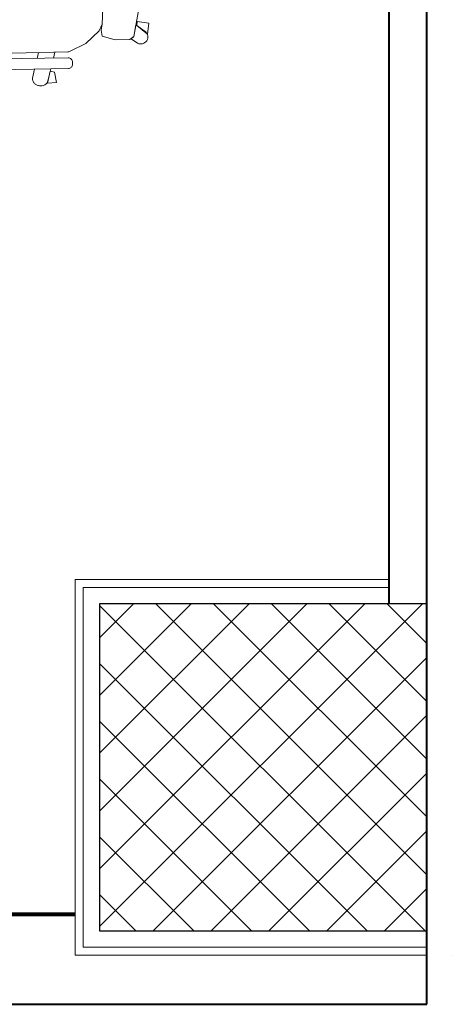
# Model space of a CAD drawing. Header units: inches. Extents: x 371717 to 373017, y 1317902 to 1318657.
# Tile 9 of 10: x 372969 to 373017, y 1317913 to 1318022. Entities that reach past the tile are written whole.
import ezdxf

# ---------------------------------------------------------------- set-up
doc = ezdxf.new("R2010")
doc.units = ezdxf.units.IN
doc.header["$LTSCALE"] = 35
doc.header["$MEASUREMENT"] = 0
doc.layers.add('A-COLS', color=4, linetype='Continuous')
for name, color, linetype, lineweight in [('A-WALL', 7, 'Continuous', 40), ('COL HATCH', 8, 'Continuous', 13), ('I-Furn-Modl', 1, 'Continuous', 5), ('I-Part-Glaz', 6, 'Continuous', 20), ('I-Part-Gyps', 5, 'Continuous', 15)]:
    doc.layers.add(name, color=color, linetype=linetype, lineweight=lineweight)

# ---------------------------------------------------------------- blocks, each defined once
blk = doc.blocks.new('chair')
for p, q in [((-13426.52539153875, 72327.29304717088), (-13422.51122557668, 72332.94991780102)), ((-13404.39088249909, 72336.02780629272), (-13228.87379616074, 72211.47931304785)), ((-13543.34234191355, 72281.04569963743), (-13492.14401026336, 72303.13205491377)), ((-13492.14401026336, 72303.13205491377), (-13440.89505958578, 72299.0408976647)), ((-13247.93041671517, 72184.62421084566), (-13423.44750305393, 72309.17270409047)), ((-13642.63904905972, 72165.90001460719), (-13543.34234191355, 72281.04569963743)), ((-13434.33051393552, 72296.62924068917), (-13258.97306362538, 72170.2502222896)), ((-13302.83320309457, 72298.1941015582), (-13313.07931558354, 72271.23230226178)), ((-13272.88232153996, 72242.70815600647), (-13259.85432913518, 72277.80987063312)), ((-13269.94431008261, 72248.90854239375), (-13256.5962822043, 72284.00934323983)), ((-13256.5962822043, 72284.00934323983), (-13234.67834280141, 72266.96596151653)), ((-13257.87419624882, 72244.32344994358), (-13269.94431008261, 72248.90854239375)), ((-13234.67834280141, 72266.96596151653), (-13257.87419624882, 72244.32344994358)), ((-13325.16477845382, 72239.43040425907), (-13331.5595189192, 72222.60317255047)), ((-13697.1185983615, 72202.96784172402), (-13727.55180541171, 72187.68632749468)), ((-13727.55180541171, 72187.68632749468), (-13711.38108547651, 72155.48188476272)), ((-13628.60081561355, 72182.17892308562), (-13666.33777201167, 72209.30009741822)), ((-13642.63927517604, 72165.90008217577), (-13628.60081561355, 72182.17892308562)), ((-13291.1589214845, 72193.46495907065), (-13284.74441651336, 72210.74775414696)), ((-13225.7959076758, 72193.35896996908), (-13229.81007363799, 72187.70209933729)), ((-13642.63913460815, 72165.89989261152), (-13717.06267065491, 72033.31217782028)), ((-13711.38108547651, 72155.48188476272), (-13684.06183189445, 72169.46724934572)), ((-13684.06183189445, 72169.46724934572), (-13691.30108537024, 72174.68843236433)), ((-13691.30080643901, 72174.68845228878), (-13653.61501932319, 72147.50824754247)), ((-13255.22984016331, 72166.05238292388), (-13228.45261855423, 72118.19313209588)), ((-13228.45261855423, 72118.19313209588), (-13216.78756534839, 72063.36086198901)), ((-13216.78756534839, 72063.36086198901), (-13220.81489845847, 72040.59449334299)), ((-13200.25528467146, 72070.80845210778), (-13212.76383683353, 72058.301788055)), ((-13160.3956908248, 72057.78557084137), (-13200.25528467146, 72070.80845210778)), ((-13717.06267065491, 72033.31217782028), (-13720.38318433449, 71977.65204449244)), ((-13220.81489845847, 72040.59449334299), (-13259.18100962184, 71979.86531144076)), ((-13220.81489845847, 72040.59449334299), (-13258.55198047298, 71980.86099290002)), ((-13212.76383683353, 72058.301788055), (-13220.81489845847, 72040.59449334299)), ((-13123.90594664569, 72031.46799082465), (-13160.3956908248, 72057.78557084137)), ((-13119.63586700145, 72017.4854750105), (-13123.90594664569, 72031.46799082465)), ((-13155.14257176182, 71938.49575294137), (-13119.63586700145, 72017.4854750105)), ((-13119.63592952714, 72017.48518174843), (-13134.3969091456, 71984.64692232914)), ((-13098.30329695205, 72027.42920235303), (-13122.6698717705, 72027.42045649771)), ((-13122.6698717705, 72027.42045649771), (-13119.63592952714, 72017.48518174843)), ((-13720.38318433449, 71977.65204449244), (-13699.0752756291, 71930.86352517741)), ((-13258.55198047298, 71980.86099290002), (-13295.4579246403, 71922.44308892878)), ((-13131.19012438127, 71984.66358097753), (-13136.81666369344, 71973.90875132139)), ((-13136.81666369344, 71973.90875132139), (-13104.74955227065, 71957.46719176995)), ((-13134.3969091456, 71984.64692232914), (-13099.95697262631, 71984.82442823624)), ((-13089.65255716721, 71987.51869726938), (-13131.19012438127, 71984.66358097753)), ((-13104.74955227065, 71957.46719176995), (-13089.65255716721, 71987.51869726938)), ((-13525.75780661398, 71788.42902600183), (-13702.65611034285, 71911.00783699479)), ((-13694.57124812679, 71925.51347048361), (-13516.00634030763, 71803.70844034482)), ((-13337.8057844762, 71867.84126673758), (-13295.4579246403, 71922.44308892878)), ((-13204.49409122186, 71858.65573012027), (-13155.14257176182, 71938.49575294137)), ((-13720.74091723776, 71907.72759456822), (-13724.69160084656, 71902.02620765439)), ((-13721.41135842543, 71883.9414007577), (-13544.51305469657, 71761.36258976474)), ((-13603.59995786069, 71842.36848242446), (-13589.95840366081, 71854.1139680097)), ((-13381.10733643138, 71812.00978787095), (-13337.0840026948, 71868.77190646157)), ((-13381.10733643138, 71812.00978787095), (-13337.8057844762, 71867.84126673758)), ((-13204.49409122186, 71858.65573012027), (-13262.74181539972, 71785.05407018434)), ((-13548.79838650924, 71826.05872347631), (-13562.86151117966, 71814.13943640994)), ((-13651.23870055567, 71801.35114983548), (-13629.38122258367, 71820.17061048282)), ((-13588.86790157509, 71792.09756165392), (-13617.43039894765, 71767.8892428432)), ((-13510.78428815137, 71801.61948163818), (-13456.66516866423, 71792.75108872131)), ((-13456.66516866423, 71792.75108872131), (-13401.1392812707, 71800.46647208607)), ((-13402.50836319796, 71782.38586043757), (-13395.0119529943, 71798.4072323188)), ((-13401.1392812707, 71800.46647208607), (-13381.10733643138, 71812.00978787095)), ((-13395.0119529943, 71798.4072323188), (-13381.10733643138, 71812.00978787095)), ((-13593.69624700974, 71787.22275057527), (-13622.14884276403, 71762.71385702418)), ((-13622.14884276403, 71762.71385702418), (-13598.6573733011, 71747.9144046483)), ((-13598.6573733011, 71747.9144046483), (-13585.27297436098, 71777.4370876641)), ((-13585.27297436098, 71777.4370876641), (-13593.69624700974, 71787.22275057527)), ((-13526.42824780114, 71764.64283219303), (-13522.47756419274, 71770.3442191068)), ((-13376.68374469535, 71749.348431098), (-13402.50836319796, 71782.38586043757)), ((-13262.74181539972, 71785.05407018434), (-13324.90732316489, 71724.75853204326)), ((-13339.50809404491, 71724.00898661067), (-13376.68374469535, 71749.348431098)), ((-13324.90706875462, 71724.75869074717), (-13299.06305580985, 71749.82509846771)), ((-13299.06305580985, 71749.82509846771), (-13287.4955625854, 71717.38540308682)), ((-13297.98610171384, 71746.80451641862), (-13289.79186453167, 71755.75877700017)), ((-13286.51769816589, 71706.77956296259), (-13297.98610171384, 71746.80451641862)), ((-13289.79186453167, 71755.75877700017), (-13263.40818034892, 71731.21237758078)), ((-13263.40818034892, 71731.21237758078), (-13286.51769816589, 71706.77956296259)), ((-13324.90732316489, 71724.75853204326), (-13339.50809404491, 71724.00898661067)), ((-13335.28158926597, 71724.22594877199), (-13324.90706875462, 71724.75869074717)), ((-13326.98763041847, 71701.31437327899), (-13335.28158926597, 71724.22594877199))]:
    blk.add_line(p, q)
for centre, major_axis, ratio, start_param, end_param in [((-13411.91210979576, 72325.42869050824), (7.461892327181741, 10.64097168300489), 0.9999999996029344, -0.0055870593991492, 1.565209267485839), ((-13415.92627575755, 72319.77181987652), (7.461892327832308, 10.64097168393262), 0.9999999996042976, 1.565209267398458, 3.136005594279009), ((-13287.78461812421, 72289.23690906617), (10.05476237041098, 14.3385132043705), 0.9999999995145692, 1.201743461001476, 1.645459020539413), ((-13285.49884966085, 72285.78674115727), (12.43091858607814, 17.72701171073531), 0.9999999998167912, 0.8154859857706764, 1.200775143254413), ((-13284.4499875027, 72281.10574330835), (15.18482098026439, 21.65419212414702), 0.99999999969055, 0.4813945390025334, 0.818478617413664), ((-13284.6674836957, 72278.58496219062), (23.72392195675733, -16.63620170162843), 0.9999999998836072, 1.738928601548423, 2.056040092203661), ((-13283.94946169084, 72279.84743035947), (15.80471352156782, 22.53818490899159), 0.9999999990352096, -0.1561646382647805, 0.1720169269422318), ((-13441.92927166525, 72286.08556977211), (7.461892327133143, 10.64097168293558), 0.999999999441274, -0.0129210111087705, 0.5318986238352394), ((-13280.81273196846, 72282.98275118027), (13.25886374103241, 18.90769625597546), 0.9999999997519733, -0.5217900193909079, -0.1527272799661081), ((-13276.63569184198, 72284.92376597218), (10.61436651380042, 15.1365322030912), 0.9999999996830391, -0.9492128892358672, -0.5211802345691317), ((-13274.31837345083, 72285.03718614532), (9.283449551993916, 13.23858874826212), 0.9999999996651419, -1.422624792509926, -0.9547904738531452), ((-13678.7991265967, 72191.97973291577), (21.0401205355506, 3.548763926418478), 0.9999999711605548, 0.7800334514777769, 3.919295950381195), ((-13678.75758260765, 72192.00690637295), (12.27741766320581, 17.50811295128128), 0.9999999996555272, 1.644168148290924, 3.126312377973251), ((-13240.40918941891, 72195.22332663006), (7.461892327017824, 10.64097168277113), 0.9999999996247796, 3.13600559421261, 4.706801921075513), ((-13236.39502345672, 72200.88019726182), (7.461892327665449, 10.64097168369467), 0.9999999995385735, 4.706801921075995, 6.27759824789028), ((-13266.57182135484, 72159.70655137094), (7.461892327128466, 10.64097168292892), 0.9999999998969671, -0.4491303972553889, -0.0129210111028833), ((-13101.06747345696, 72006.20201179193), (14.22469595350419, 15.99663452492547), 0.9999999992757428, 3.920326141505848, 6.880528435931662), ((-13710.05839257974, 71900.32531233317), (7.461892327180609, 10.64097168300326), 0.9999999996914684, 0.0055910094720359, 1.576387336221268), ((-13687.2475093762, 71936.24999534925), (7.461892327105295, 10.64097168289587), 0.9999999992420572, 2.609697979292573, 3.154517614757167), ((-13714.00907618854, 71894.62392541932), (7.461892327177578, 10.64097168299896), 0.99999999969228, 1.576387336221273, 3.147183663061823), ((-13633.66757487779, 71789.28143801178), (12.4309185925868, 17.72701172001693), 0.9999999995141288, 1.940821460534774, 2.326110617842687), ((-13637.69010847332, 71790.25489553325), (10.05476236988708, 14.3385132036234), 0.9999999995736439, 1.496137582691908, 1.939853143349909), ((-13508.68260155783, 71814.44496521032), (10.64097168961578, -7.461892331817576), 0.9999999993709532, 4.725313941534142, 5.161523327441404), ((-13628.90929713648, 71789.89024471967), (15.18482098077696, 21.65419212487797), 0.999999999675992, 2.323117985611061, 2.660202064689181), ((-13626.61345281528, 71790.95360773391), (16.63620169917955, 23.72392195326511), 0.9999999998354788, 2.656352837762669, 2.973464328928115), ((-13627.55573641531, 71789.84840046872), (15.8047135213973, 22.53818490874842), 0.9999999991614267, 2.969579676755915, 3.297761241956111), ((-13629.4347078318, 71785.8310908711), (13.25886374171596, 18.90769625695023), 0.9999999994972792, 3.294323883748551, 3.663386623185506), ((-13629.83638013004, 71781.24264211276), (10.61436651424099, 15.13653220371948), 0.9999999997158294, 3.662776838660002, 4.090809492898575), ((-13629.15345686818, 71779.02533643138), (9.28344955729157, 13.2385887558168), 0.9999999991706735, 4.096387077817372, 4.564221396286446), ((-13537.11077245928, 71772.04511442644), (7.46189232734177, 10.64097168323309), 0.9999999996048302, 3.147183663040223, 4.717979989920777), ((-13533.16008885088, 71777.74650134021), (7.461892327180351, 10.6409716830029), 0.9999999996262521, -1.565205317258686, 0.0055910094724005), ((-13307.97238379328, 71711.14568482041), (12.29036954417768, 17.52658287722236), 0.999999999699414, 2.65952784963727, 5.61973014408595)]:
    blk.add_ellipse(centre, major_axis=major_axis, ratio=ratio, start_param=start_param, end_param=end_param)
blk = doc.blocks.new('A$C76450F47')
at = {"layer": 'I-Furn-Modl', "xscale": -1, "rotation": 55.52798066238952}
blk.add_blockref('chair', (52643.80385514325, -51531.7838533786, -0.02238082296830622), dxfattribs=at)

msp = doc.modelspace()

# ---------------------------------------------------------------- hatches: boundary and pattern name
at = {"layer": 'COL HATCH'}
h = msp.add_hatch(dxfattribs=at)
h.set_pattern_fill('ANSI37', color=256, scale=35.99999997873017, angle=90, style=0)
h.set_pattern_definition([(135, (420448.5703637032, 1304807.261641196), (-3.181980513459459, -3.181980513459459), []), (225, (420448.5703637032, 1304807.261641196), (3.181980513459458, -3.181980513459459), [])])
h.paths.add_polyline_path([(372978.0209389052, 1317957.160000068), (372978.0209389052, 1317921.160000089), (373014.0209388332, 1317921.160000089), (373014.0209388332, 1317957.160000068)])

# ---------------------------------------------------------------- linework, layer by layer
at = {"layer": 'A-COLS', "ltscale": 2.5}
for points, elevation in [([(373014.0209388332, 1317921.160000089), (373014.0209388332, 1317957.160000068), (372978.0209388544, 1317957.160000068), (372978.0209388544, 1317921.160000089)], -0.05685293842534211), ([(373014.020938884, 1317921.160000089), (373014.020938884, 1317957.160000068), (372978.0209389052, 1317957.160000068), (372978.0209389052, 1317921.160000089)], -0.05681419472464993)]:
    msp.add_lwpolyline(points, close=True, dxfattribs=dict(at, elevation=elevation))
at = {"layer": 'A-WALL'}
for p, q in [((373009.8809388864, 1317957.160000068, -0.05681419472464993), (373009.8809388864, 1318168.659999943, -0.05783788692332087)), ((373014.0209388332, 1317913.060000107, -0.05763118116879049), (373014.020938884, 1318168.659999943, -0.05778561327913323)), ((371729.9326339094, 1317913.060000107, -0.05763118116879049), (373014.0209388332, 1317913.060000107, -0.05763118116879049))]:
    msp.add_line(p, q, dxfattribs=at)
at = {"layer": 'I-Part-Glaz', "const_width": 0.4319999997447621, "elevation": -0.05603595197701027}
msp.add_lwpolyline([(372929.7810315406, 1317922.960000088), (372975.3209388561, 1317922.960000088)], dxfattribs=at)
at = {"layer": 'I-Part-Gyps', "elevation": -0.05681419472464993}
for points in [[(373014.0209388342, 1317918.460000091), (372975.3209388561, 1317918.460000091), (372975.3209388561, 1317959.860000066), (373009.8809388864, 1317959.860000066)], [(373014.0209388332, 1317919.36000009), (372976.2209388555, 1317919.36000009), (372976.2209388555, 1317958.960000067), (373009.8809388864, 1317958.960000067)], [(373016.7209388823, 1317918.460000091), (373016.7209388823, 1317918.460000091)]]:
    msp.add_lwpolyline(points, dxfattribs=at)
msp.add_lwpolyline([(372978.0209388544, 1317921.160000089), (372978.0209388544, 1317957.160000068), (373014.020938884, 1317957.160000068), (373014.020938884, 1317921.160000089)], close=True, dxfattribs=at)

# ---------------------------------------------------------------- block references
at = {"layer": 'I-Furn-Modl', "xscale": 0.03599999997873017, "yscale": 0.03599999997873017, "zscale": 0.03599999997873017, "rotation": 90}
msp.add_blockref('A$C76450F47', (372983.4369820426, 1317994.522158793, -0.05523024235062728), dxfattribs=at)

doc.saveas('drawing.dxf')
